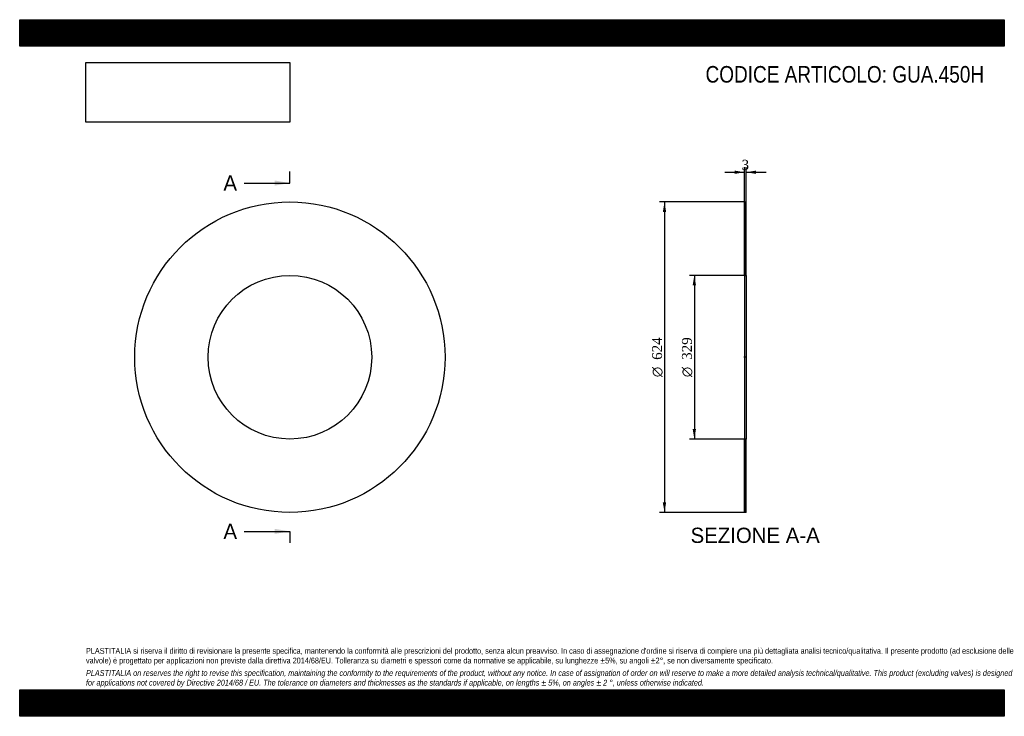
# Model space of a CAD drawing. Header units: millimetres. Extents: x 0 to 1980, y 0 to 1400.
import ezdxf
from ezdxf.enums import TextEntityAlignment as Align
from ezdxf.lldxf.tags import DXFTag

# ---------------------------------------------------------------- set-up
doc = ezdxf.new("R2010")
doc.units = ezdxf.units.MM
doc.header["$LTSCALE"] = 6.666667
for name, color, linetype in [('Default', 7, 'Continuous'), ('DV2_Default', 7, 'Continuous'), ('GUA.450H', 7, 'Continuous')]:
    doc.layers.add(name, color=color, linetype=linetype)
doc.styles.add('SEACAD_Solid_Edge_ANSI', font='seans.ttf')
doc.styles.add('SEACAD_Solid_Edge_ANSI1_Symbols', font='semeca1.ttf')
doc.styles.add('SEACAD_Times_New_Roman', font='times.ttf')
tags = doc.linetypes.add('CENTER2', pattern=[28.575, 19.05, -3.175, 3.175, -3.175]).pattern_tags.tags
tags[10:11] = [DXFTag(74, 4), DXFTag(75, 0), DXFTag(340, '0'), DXFTag(46, 0.0), DXFTag(50, 0.0), DXFTag(44, 0.0), DXFTag(45, 0.0)]
tags[8:9] = [DXFTag(74, 4), DXFTag(75, 0), DXFTag(340, '0'), DXFTag(46, 0.0), DXFTag(50, 0.0), DXFTag(44, 0.0), DXFTag(45, 0.0)]
tags[6:7] = [DXFTag(74, 4), DXFTag(75, 0), DXFTag(340, '0'), DXFTag(46, 0.0), DXFTag(50, 0.0), DXFTag(44, 0.0), DXFTag(45, 0.0)]
tags[4:5] = [DXFTag(74, 4), DXFTag(75, 0), DXFTag(340, '0'), DXFTag(46, 0.0), DXFTag(50, 0.0), DXFTag(44, 0.0), DXFTag(45, 0.0)]
doc.dimstyles.new('ANSImm', dxfattribs={"dimtxt": 20, "dimasz": 20, "dimexe": 10, "dimexo": 0, "dimgap": 5, "dimtad": 1, "dimdsep": 46, "dimtxsty": 'SEACAD_Times_New_Roman', "dimblk1": '_SE_FILLED', "dimblk2": '_SE_FILLED', "dimsah": 1, "dimcen": 10, "dimazin": 0, "dimtfac": 0.85, "dimtdec": 3, "dimtofl": 0, "dimtmove": 0, "dimatfit": 3, "dimfxl": 1, "dimarcsym": 0})
picture_1 = doc.add_image_def('image1.jpg', size_in_pixel=(4302, 1260))

# ---------------------------------------------------------------- blocks, each defined once
blk = doc.blocks.new('SE')
at = {"layer": 'GUA.450H', "color": 7, "linetype": 'Continuous'}
for radius in [312, 164.5]:
    blk.add_circle((543.4, 721.7), radius, dxfattribs=at)
blk = doc.blocks.new('SE2')
at = {"color": 7, "linetype": 'Continuous', "style": 'SEACAD_Solid_Edge_ANSI'}
blk.add_text('A', height=30.7, dxfattribs=at).set_placement((409.7, 1087.1), align=Align.TOP_LEFT)
blk = doc.blocks.new('SE3')
at = {"color": 7, "linetype": 'Continuous', "style": 'SEACAD_Solid_Edge_ANSI'}
blk.add_text('A', height=30.7, dxfattribs=at).set_placement((409.7, 387.1), align=Align.TOP_LEFT)
blk = doc.blocks.new('SEANNOT_GROUP')
at = {"linetype": 'Continuous'}
blk.add_hatch(color=7, dxfattribs=at).paths.add_polyline_path([(512.7, 1066.6), (543.4, 1071.7), (512.7, 1076.8)])
at = {"color": 7, "linetype": 'Continuous'}
blk.add_lwpolyline([(451.4, 1071.7), (543.4, 1071.7)], dxfattribs=at)
blk = doc.blocks.new('SEANNOT_GROUP1')
at = {"linetype": 'Continuous'}
blk.add_hatch(color=7, dxfattribs=at).paths.add_polyline_path([(512.7, 366.6), (543.4, 371.7), (512.7, 376.8)])
at = {"color": 7, "linetype": 'Continuous'}
blk.add_lwpolyline([(451.4, 371.7), (543.4, 371.7)], dxfattribs=at)
blk = doc.blocks.new('SE1')
at = {"layer": 'Default', "color": 7, "linetype": 'CENTER2'}
for p, q in [((543.4, 1071.7), (543.4, 1094.7)), ((543.4, 371.7), (543.4, 348.7))]:
    blk.add_line(p, q, dxfattribs=at)
at = {"layer": 'Default', "color": 7, "linetype": 'CENTER2', "const_width": 0.0001}
blk.add_lwpolyline([(543.4, 1071.7), (543.4, 371.7)], dxfattribs=at)
at = {"layer": 'Default'}
for name in ['SE2', 'SEANNOT_GROUP', 'SE3', 'SEANNOT_GROUP1']:
    blk.add_blockref(name, (0, 0), dxfattribs=at)
blk = doc.blocks.new('SE4')
at = {"layer": 'GUA.450H', "linetype": 'Continuous'}
h = blk.add_hatch(dxfattribs=at)
h.set_pattern_fill('LINE', scale=0.629921, angle=45, style=0)
h.paths.add_polyline_path([(1460.8, 886.2), (1460.8, 1033.7), (1457.8, 1033.7), (1457.8, 886.2)])
h = blk.add_hatch(dxfattribs=at)
h.set_pattern_fill('LINE', scale=0.629921, angle=45, style=0)
h.paths.add_polyline_path([(1460.8, 409.7), (1460.8, 557.2), (1457.8, 557.2), (1457.8, 409.7)])
at = {"layer": 'DV2_Default', "color": 7, "linetype": 'CENTER2'}
blk.add_line((1462.5, 721.7), (1456, 721.7), dxfattribs=at)
at = {"layer": 'GUA.450H', "color": 7, "linetype": 'Continuous'}
for p, q in [((1457.8, 886.2), (1457.8, 1033.7)), ((1457.8, 1033.7), (1460.8, 1033.7)), ((1460.8, 886.2), (1460.8, 1033.7)), ((1457.8, 886.2), (1457.8, 557.2)), ((1457.8, 886.2), (1460.8, 886.2)), ((1460.8, 886.2), (1460.8, 557.2)), ((1457.8, 409.7), (1457.8, 557.2)), ((1460.8, 557.2), (1457.8, 557.2)), ((1460.8, 409.7), (1460.8, 557.2)), ((1460.8, 409.7), (1457.8, 409.7))]:
    blk.add_line(p, q, dxfattribs=at)
blk = doc.blocks.new('DMBLK2')
at = {"layer": 'Default', "linetype": 'Continuous'}
for points in [[(1437.8, 1096.7), (1437.8, 1090.1), (1457.8, 1093.4)], [(1480.8, 1096.7), (1460.8, 1093.4), (1480.8, 1090.1)]]:
    blk.add_hatch(color=7, dxfattribs=at).paths.add_polyline_path(points)
at = {"layer": 'Default', "color": 7, "linetype": 'Continuous'}
for p, q in [((1417.8, 1093.4), (1457.8, 1093.4)), ((1457.8, 1033.7), (1457.8, 1103.4)), ((1460.8, 1033.7), (1460.8, 1103.4)), ((1460.8, 1093.4), (1500.8, 1093.4))]:
    blk.add_line(p, q, dxfattribs=at)
at = {"layer": 'Default', "color": 7, "linetype": 'Continuous', "style": 'SEACAD_Times_New_Roman'}
blk.add_text('3', height=20, dxfattribs=at).set_placement((1451.7, 1118.4), align=Align.TOP_LEFT)
blk = doc.blocks.new('_SE_FILLED')
at = {"color": 0}
blk.add_line((0, 0), (-1, 0), dxfattribs=at)
blk.add_solid([(0, 0), (-1, -0.1665), (-1, 0.1665), (0, 0)], dxfattribs=at)
blk = doc.blocks.new('GDimGGroup')
at = {"layer": 'Default', "linetype": 'Continuous'}
for points in [[(1353.3, 866.2), (1360, 866.2), (1356.7, 886.2)], [(1353.3, 577.2), (1356.7, 557.2), (1360, 577.2)]]:
    blk.add_hatch(color=7, dxfattribs=at).paths.add_polyline_path(points)
at = {"layer": 'Default', "color": 7, "linetype": 'Continuous'}
for p, q in [((1459.3, 886.2), (1346.7, 886.2)), ((1356.7, 886.2), (1356.7, 557.2)), ((1459.3, 557.2), (1346.7, 557.2))]:
    blk.add_line(p, q, dxfattribs=at)
for s, style, p in [('329', 'SEACAD_Times_New_Roman', (1331.7, 716.4)), ('O', 'SEACAD_Solid_Edge_ANSI1_Symbols', (1331.7, 681.6))]:
    blk.add_text(s, height=20, rotation=90, dxfattribs=dict(at, style=style)).set_placement(p, align=Align.TOP_LEFT)
blk = doc.blocks.new('GDimGGroup1')
at = {"layer": 'Default', "linetype": 'Continuous'}
for points in [[(1293.3, 1013.7), (1300, 1013.7), (1296.7, 1033.7)], [(1293.3, 429.7), (1296.7, 409.7), (1300, 429.7)]]:
    blk.add_hatch(color=7, dxfattribs=at).paths.add_polyline_path(points)
at = {"layer": 'Default', "color": 7, "linetype": 'Continuous'}
for p, q in [((1457.8, 1033.7), (1286.7, 1033.7)), ((1296.7, 1033.7), (1296.7, 409.7)), ((1457.8, 409.7), (1286.7, 409.7))]:
    blk.add_line(p, q, dxfattribs=at)
for s, style, p in [('624', 'SEACAD_Times_New_Roman', (1271.7, 716.4)), ('O', 'SEACAD_Solid_Edge_ANSI1_Symbols', (1271.7, 681.6))]:
    blk.add_text(s, height=20, rotation=90, dxfattribs=dict(at, style=style)).set_placement(p, align=Align.TOP_LEFT)

msp = doc.modelspace()

# ---------------------------------------------------------------- hatches: boundary and pattern name
at = {"layer": 'Default', "linetype": 'Continuous'}
h = msp.add_hatch(dxfattribs=at)
h.set_pattern_fill('LINE', scale=0.629921, angle=45, style=0)
h.paths.add_polyline_path([(1980, 1346.667), (1980, 1400), (0, 1400), (0, 1346.667)])
for points in [[(1980, 1346.667), (1980, 1400), (0, 1400), (0, 1346.667)], [(1980, 0), (1980, 53.333), (0, 53.333), (0, 0)]]:
    msp.add_hatch(color=7, dxfattribs=at).paths.add_polyline_path(points)
h = msp.add_hatch(dxfattribs=at)
h.set_pattern_fill('LINE', scale=0.629921, angle=45, style=0)
h.paths.add_polyline_path([(1980, 0), (1980, 53.333), (0, 53.333), (0, 0)])

# ---------------------------------------------------------------- linework, layer by layer
at = {"layer": 'Default', "color": 7, "linetype": 'Continuous'}
for p, q in [((0, 1400), (1980, 1400)), ((0, 1346.667), (0, 1400)), ((1980, 1400), (1980, 1346.667)), ((1980, 1346.667), (0, 1346.667)), ((0, 53.333), (1980, 53.333)), ((0, 0), (0, 53.333)), ((1980, 53.333), (1980, 0)), ((1980, 0), (0, 0))]:
    msp.add_line(p, q, dxfattribs=at)

# ---------------------------------------------------------------- block references
at = {"layer": 'Default'}
for name in ['SE1', 'SE', 'GDimGGroup1', 'SE4', 'GDimGGroup']:
    msp.add_blockref(name, (0, 0), dxfattribs=at)

# ---------------------------------------------------------------- texts
at = {"layer": 'Default', "color": 7, "linetype": 'Continuous', "style": 'SEACAD_Solid_Edge_ANSI'}
msp.add_text('SEZIONE A-A', height=30.66667, dxfattribs=at).set_placement((1349.1, 379.052), align=Align.TOP_LEFT)
at = {"layer": 'Default', "attachment_point": 1}
for s, insert, char_height, width in [('{\\fArial Narrow|b0||i0||c0|p34;\\C7;\\H33.33333333;\\W1.;CODICE ARTICOLO: GUA.450H}', (1379.209, 1306.89), 33.33333, 566.25672), ("{\\fArial Narrow|b0||i0||c0|p34;\\C7;\\H11.66666667;\\W1.;PLASTITALIA si riserva il diritto di revisionare la presente specifica, mantenendo la conformità alle prescrizioni del prodotto, senza alcun preavviso. In caso di assegnazione d'ordine si riserva di compiere una più dettagliata analisi tecnico/qualitativa. Il presente prodotto (ad esclusione delle \\P}{\\fArial Narrow|b0||i0||c0|p34;\\C7;\\H11.66666667;\\W1.;valvole) è progettato per applicazioni non previste dalla direttiva 2014/68/EU. Tolleranza su diametri e spessori come da normative se applicabile, su lunghezze ±5%, su angoli ±2°, se non diversamente specificato.\\P}{\\fArial Narrow|b0||i0||c0|p34;\\C7;\\H3.333333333;\\W1.;   \\P}{\\fArial Narrow|b0||i1||c0|p34;\\C7;\\H11.66666667;\\W1.;PLASTITALIA on reserves the right to revise this specification, maintaining the conformity to the requirements of the product, without any notice. In case of assignation of order on will reserve to make a more detailed analysis technical/qualitative. This product (excluding valves) is designed \\P}{\\fArial Narrow|b0||i1||c0|p34;\\C7;\\H11.66666667;\\W1.;for applications not covered by Directive 2014/68 / EU. The tolerance on diameters and thicknesses as the standards if applicable, on lengths ± 5%, on angles ± 2 °, unless otherwise indicated.\\P}", (133.333, 137.349), 11.666667, 1713.33333)]:
    msp.add_mtext(s, dxfattribs=dict(at, insert=insert, char_height=char_height, width=width))

# ---------------------------------------------------------------- dimensions: what is measured, and where the dimension line sits
at = {"layer": 'Default', "color": 7, "linetype": 'Continuous'}
dim = msp.add_linear_dim(base=(1457.786, 1093.403), p1=(1457.786, 1033.719), p2=(1460.786, 1033.719), angle=0, text='\\A1;<>', dimstyle='ANSImm', dxfattribs=at)
dim.commit()
dim.dimension.update_dxf_attribs({"geometry": 'DMBLK2', "text_midpoint": (1459.286, 1093.403), "dimtype": 161})

# ---------------------------------------------------------------- pictures from other files: only their frames are drawn
image = msp.add_image(picture_1, insert=(133.333, 1194.021), size_in_units=(409.714, 120))
image.dxf.flags = 7

doc.saveas('drawing.dxf')
